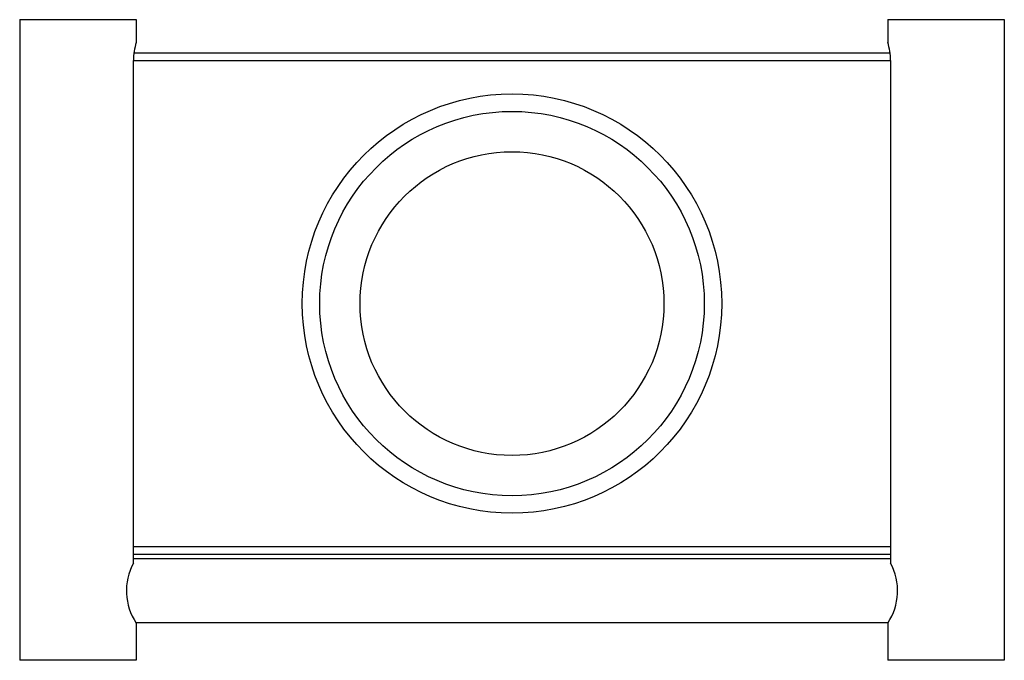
# Model space of a CAD drawing. Header units: millimetres. Extents: x 3717.778 to 3717.947, y 1384.736 to 1384.846.
import ezdxf

# ---------------------------------------------------------------- set-up
doc = ezdxf.new("R2010")
doc.units = ezdxf.units.MM
doc.layers.add('Sanindusa', color=3, linetype='Continuous')

msp = doc.modelspace()

# ---------------------------------------------------------------- linework, layer by layer
at = {"layer": 'Sanindusa'}
for p, q in [((3717.77819, 1384.84595), (3717.77819, 1384.73595)), ((3717.77819, 1384.84595), (3717.79819, 1384.84595)), ((3717.79819, 1384.84595), (3717.79819, 1384.84205)), ((3717.92719, 1384.84595), (3717.92719, 1384.84205)), ((3717.92719, 1384.84595), (3717.94719, 1384.84595)), ((3717.94719, 1384.84595), (3717.94719, 1384.73595)), ((3717.9276, 1384.8402), (3717.79778, 1384.8402)), ((3717.7977, 1384.75261), (3717.7977, 1384.83895)), ((3717.7977, 1384.83895), (3717.92768, 1384.83895)), ((3717.92768, 1384.83895), (3717.92768, 1384.75261)), ((3717.92768, 1384.75545), (3717.7977, 1384.75545)), ((3717.7977, 1384.7542), (3717.92768, 1384.7542)), ((3717.7977, 1384.75345), (3717.92768, 1384.75345)), ((3717.79813, 1384.74245), (3717.92725, 1384.74245)), ((3717.79819, 1384.74235), (3717.79819, 1384.73595)), ((3717.92719, 1384.74235), (3717.92719, 1384.73595)), ((3717.79819, 1384.73595), (3717.77819, 1384.73595)), ((3717.94719, 1384.73595), (3717.92719, 1384.73595))]:
    msp.add_line(p, q, dxfattribs=at)
for radius in [0.036, 0.033, 0.02608]:
    msp.add_circle((3717.86269, 1384.7972), radius, dxfattribs=at)
for centre, radius, start, end in [((3717.80831, 1384.83885), 0.01061, 162.4668, 179.474), ((3717.91707, 1384.83885), 0.01061, 0.526, 17.5332), ((3717.80648, 1384.74789), 0.00997, 151.7379, 213.7581), ((3717.9189, 1384.74789), 0.00997, 326.2419, 28.2621)]:
    msp.add_arc(centre, radius, start, end, dxfattribs=at)

doc.saveas('drawing.dxf')
